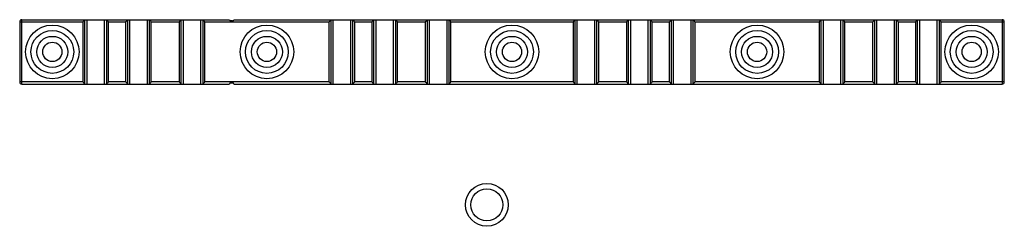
# Model space of a CAD drawing. Header units: millimetres. Extents: x 62 to 522, y 365 to 461.
import ezdxf

# ---------------------------------------------------------------- set-up
doc = ezdxf.new("R2010")
doc.units = ezdxf.units.MM
doc.header["$LTSCALE"] = 53.6059
doc.layers.get('0').update_dxf_attribs({"linetype": 'CONTINUOUS'})

msp = doc.modelspace()

# ---------------------------------------------------------------- linework, layer by layer
at = {"color": 7}
for p, q in [((61.74, 460.35), (61.74, 432.35)), ((61.74, 460.35), (91.24, 460.35)), ((62.74, 431.35), (62.74, 461.35)), ((62.74, 461.35), (159.74, 461.35)), ((91.24, 460.35), (91.24, 432.35)), ((92.24, 431.35), (92.24, 461.35)), ((93.24, 431.35), (93.24, 461.35)), ((101.24, 461.35), (101.24, 431.35)), ((102.24, 461.35), (102.24, 431.35)), ((103.24, 432.35), (103.24, 460.35)), ((103.24, 460.35), (111.24, 460.35)), ((111.24, 460.35), (111.24, 432.35)), ((112.24, 431.35), (112.24, 461.35)), ((113.24, 431.35), (113.24, 461.35)), ((121.24, 461.35), (121.24, 431.35)), ((122.24, 461.35), (122.24, 431.35)), ((123.24, 432.35), (123.24, 460.35)), ((123.24, 460.35), (136.24, 460.35)), ((136.24, 460.35), (136.24, 432.35)), ((137.24, 431.35), (137.24, 461.35)), ((138.24, 431.35), (138.24, 461.35)), ((146.24, 461.35), (146.24, 431.35)), ((147.24, 461.35), (147.24, 431.35)), ((148.24, 432.35), (148.24, 460.35)), ((148.24, 460.35), (206.24, 460.35)), ((161.24, 460.85), (160.24, 460.85)), ((161.74, 461.35), (520.74, 461.35)), ((206.24, 460.35), (206.24, 432.35)), ((207.24, 431.35), (207.24, 461.35)), ((208.24, 431.35), (208.24, 461.35)), ((216.24, 461.35), (216.24, 431.35)), ((217.24, 461.35), (217.24, 431.35)), ((218.24, 432.35), (218.24, 460.35)), ((218.24, 460.35), (226.24, 460.35)), ((226.24, 460.35), (226.24, 432.35)), ((227.24, 431.35), (227.24, 461.35)), ((228.24, 431.35), (228.24, 461.35)), ((236.24, 461.35), (236.24, 431.35)), ((237.24, 461.35), (237.24, 431.35)), ((238.24, 432.35), (238.24, 460.35)), ((238.24, 460.35), (251.24, 460.35)), ((251.24, 460.35), (251.24, 432.35)), ((252.24, 431.35), (252.24, 461.35)), ((253.24, 431.35), (253.24, 461.35)), ((261.24, 461.35), (261.24, 431.35)), ((262.24, 461.35), (262.24, 431.35)), ((263.24, 432.35), (263.24, 460.35)), ((263.24, 460.35), (320.24, 460.35)), ((320.24, 460.35), (320.24, 432.35)), ((321.24, 431.35), (321.24, 461.35)), ((322.24, 431.35), (322.24, 461.35)), ((330.24, 461.35), (330.24, 431.35)), ((331.24, 461.35), (331.24, 431.35)), ((332.24, 432.35), (332.24, 460.35)), ((332.24, 460.35), (345.24, 460.35)), ((345.24, 460.35), (345.24, 432.35)), ((346.24, 431.35), (346.24, 461.35)), ((347.24, 431.35), (347.24, 461.35)), ((355.24, 461.35), (355.24, 431.35)), ((356.24, 461.35), (356.24, 431.35)), ((357.24, 460.35), (365.24, 460.35)), ((357.24, 432.35), (357.24, 460.35)), ((365.24, 460.35), (365.24, 432.35)), ((366.24, 431.35), (366.24, 461.35)), ((367.24, 431.35), (367.24, 461.35)), ((375.24, 461.35), (375.24, 431.35)), ((376.24, 461.35), (376.24, 431.35)), ((377.24, 460.35), (435.24, 460.35)), ((377.24, 432.35), (377.24, 460.35)), ((435.24, 460.35), (435.24, 432.35)), ((436.24, 431.35), (436.24, 461.35)), ((437.24, 431.35), (437.24, 461.35)), ((445.24, 461.35), (445.24, 431.35)), ((446.24, 461.35), (446.24, 431.35)), ((447.24, 460.35), (460.24, 460.35)), ((447.24, 432.35), (447.24, 460.35)), ((460.24, 460.35), (460.24, 432.35)), ((461.24, 431.35), (461.24, 461.35)), ((462.24, 431.35), (462.24, 461.35)), ((470.24, 461.35), (470.24, 431.35)), ((471.24, 461.35), (471.24, 431.35)), ((472.24, 460.35), (480.24, 460.35)), ((472.24, 432.35), (472.24, 460.35)), ((480.24, 460.35), (480.24, 432.35)), ((481.24, 431.35), (481.24, 461.35)), ((482.24, 431.35), (482.24, 461.35)), ((490.24, 461.35), (490.24, 431.35)), ((491.24, 461.35), (491.24, 431.35)), ((492.24, 460.35), (521.74, 460.35)), ((492.24, 432.35), (492.24, 460.35)), ((520.74, 461.35), (520.74, 431.35)), ((521.74, 432.35), (521.74, 460.35)), ((91.24, 432.35), (61.74, 432.35)), ((62.74, 431.35), (159.74, 431.35)), ((111.24, 432.35), (103.24, 432.35)), ((136.24, 432.35), (123.24, 432.35)), ((206.24, 432.35), (148.24, 432.35)), ((160.24, 431.85), (161.24, 431.85)), ((161.74, 431.35), (520.74, 431.35)), ((226.24, 432.35), (218.24, 432.35)), ((251.24, 432.35), (238.24, 432.35)), ((320.24, 432.35), (263.24, 432.35)), ((345.24, 432.35), (332.24, 432.35)), ((365.24, 432.35), (357.24, 432.35)), ((435.24, 432.35), (377.24, 432.35)), ((460.24, 432.35), (447.24, 432.35)), ((480.24, 432.35), (472.24, 432.35)), ((521.74, 432.35), (492.24, 432.35))]:
    msp.add_line(p, q, dxfattribs=at)
for centre, radius in [((76.99, 446.35), 12.5), ((76.99, 446.35), 10), ((177.24, 446.35), 12.5), ((177.24, 446.35), 10), ((291.74, 446.35), 12.5), ((291.74, 446.35), 10), ((406.24, 446.35), 12.5), ((406.24, 446.35), 10), ((506.49, 446.35), 12.5), ((506.49, 446.35), 10), ((76.99, 446.35), 7.25), ((76.99, 446.35), 4.5), ((177.24, 446.35), 7.25), ((177.24, 446.35), 4.5), ((291.74, 446.35), 7.25), ((291.74, 446.35), 4.5), ((406.24, 446.35), 7.25), ((406.24, 446.35), 4.5), ((506.49, 446.35), 7.25), ((506.49, 446.35), 4.5), ((280, 375.03), 10), ((280, 375.03), 7.5)]:
    msp.add_circle(centre, radius, dxfattribs=at)
for centre, radius, start, end in [((62.74, 460.35), 1, 90, 180), ((160.24, 461.35), 0.5, 180, 270), ((161.24, 461.35), 0.5, 270, 360), ((520.74, 460.35), 1, 0, 90), ((62.74, 432.35), 1, 180, 270), ((160.24, 431.35), 0.5, 90, 180), ((161.24, 431.35), 0.5, 0, 90), ((520.74, 432.35), 1, 270, 360)]:
    msp.add_arc(centre, radius, start, end, dxfattribs=at)
for points, knots in [([(91.24, 460.35), (91.35, 460.46), (91.68, 460.79), (92.02, 461.13), (92.24, 461.35)], [0, 0, 0, 0, 0.333089, 1, 1, 1, 1]), ([(102.24, 461.35), (102.28, 461.31), (102.62, 460.99), (102.94, 460.65), (103.24, 460.35)], [0, 0, 0, 0, 0.107011, 1, 1, 1, 1]), ([(111.24, 460.35), (111.35, 460.46), (111.68, 460.79), (112.02, 461.13), (112.24, 461.35)], [0, 0, 0, 0, 0.333089, 1, 1, 1, 1]), ([(122.24, 461.35), (122.28, 461.31), (122.62, 460.99), (122.94, 460.65), (123.24, 460.35)], [0, 0, 0, 0, 0.107011, 1, 1, 1, 1]), ([(136.24, 460.35), (136.35, 460.46), (136.68, 460.79), (137.02, 461.13), (137.24, 461.35)], [0, 0, 0, 0, 0.333089, 1, 1, 1, 1]), ([(147.24, 461.35), (147.28, 461.31), (147.62, 460.99), (147.94, 460.65), (148.24, 460.35)], [0, 0, 0, 0, 0.107011, 1, 1, 1, 1]), ([(206.24, 460.35), (206.35, 460.46), (206.68, 460.79), (207.02, 461.13), (207.24, 461.35)], [0, 0, 0, 0, 0.333089, 1, 1, 1, 1]), ([(217.24, 461.35), (217.28, 461.31), (217.62, 460.99), (217.94, 460.65), (218.24, 460.35)], [0, 0, 0, 0, 0.107011, 1, 1, 1, 1]), ([(226.24, 460.35), (226.35, 460.46), (226.68, 460.79), (227.02, 461.13), (227.24, 461.35)], [0, 0, 0, 0, 0.333089, 1, 1, 1, 1]), ([(237.24, 461.35), (237.28, 461.31), (237.62, 460.99), (237.94, 460.65), (238.24, 460.35)], [0, 0, 0, 0, 0.107011, 1, 1, 1, 1]), ([(251.24, 460.35), (251.35, 460.46), (251.68, 460.79), (252.02, 461.13), (252.24, 461.35)], [0, 0, 0, 0, 0.333089, 1, 1, 1, 1]), ([(262.24, 461.35), (262.28, 461.31), (262.62, 460.99), (262.94, 460.65), (263.24, 460.35)], [0, 0, 0, 0, 0.107011, 1, 1, 1, 1]), ([(320.24, 460.35), (320.35, 460.46), (320.68, 460.79), (321.02, 461.13), (321.24, 461.35)], [0, 0, 0, 0, 0.333089, 1, 1, 1, 1]), ([(331.24, 461.35), (331.28, 461.31), (331.62, 460.99), (331.94, 460.65), (332.24, 460.35)], [0, 0, 0, 0, 0.107011, 1, 1, 1, 1]), ([(345.24, 460.35), (345.35, 460.46), (345.68, 460.79), (346.02, 461.13), (346.24, 461.35)], [0, 0, 0, 0, 0.333089, 1, 1, 1, 1]), ([(356.24, 461.35), (356.28, 461.31), (356.62, 460.99), (356.94, 460.65), (357.24, 460.35)], [0, 0, 0, 0, 0.107011, 1, 1, 1, 1]), ([(365.24, 460.35), (365.35, 460.46), (365.68, 460.79), (366.02, 461.13), (366.24, 461.35)], [0, 0, 0, 0, 0.333089, 1, 1, 1, 1]), ([(376.24, 461.35), (376.28, 461.31), (376.62, 460.99), (376.94, 460.65), (377.24, 460.35)], [0, 0, 0, 0, 0.107011, 1, 1, 1, 1]), ([(435.24, 460.35), (435.35, 460.46), (435.68, 460.79), (436.02, 461.13), (436.24, 461.35)], [0, 0, 0, 0, 0.333089, 1, 1, 1, 1]), ([(446.24, 461.35), (446.28, 461.31), (446.62, 460.99), (446.94, 460.65), (447.24, 460.35)], [0, 0, 0, 0, 0.107011, 1, 1, 1, 1]), ([(460.24, 460.35), (460.35, 460.46), (460.68, 460.79), (461.02, 461.13), (461.24, 461.35)], [0, 0, 0, 0, 0.333089, 1, 1, 1, 1]), ([(471.24, 461.35), (471.28, 461.31), (471.62, 460.99), (471.94, 460.65), (472.24, 460.35)], [0, 0, 0, 0, 0.107011, 1, 1, 1, 1]), ([(480.24, 460.35), (480.35, 460.46), (480.68, 460.79), (481.02, 461.13), (481.24, 461.35)], [0, 0, 0, 0, 0.333089, 1, 1, 1, 1]), ([(491.24, 461.35), (491.28, 461.31), (491.62, 460.99), (491.94, 460.65), (492.24, 460.35)], [0, 0, 0, 0, 0.107011, 1, 1, 1, 1]), ([(91.24, 432.35), (91.35, 432.24), (91.69, 431.91), (92.02, 431.57), (92.24, 431.35)], [0, 0, 0, 0, 0.333089, 1, 1, 1, 1]), ([(102.24, 431.35), (102.28, 431.39), (102.6, 431.72), (102.94, 432.05), (103.24, 432.35)], [0, 0, 0, 0, 0.107011, 1, 1, 1, 1]), ([(111.24, 432.35), (111.35, 432.24), (111.69, 431.91), (112.02, 431.57), (112.24, 431.35)], [0, 0, 0, 0, 0.333089, 1, 1, 1, 1]), ([(122.24, 431.35), (122.28, 431.39), (122.6, 431.72), (122.94, 432.05), (123.24, 432.35)], [0, 0, 0, 0, 0.107011, 1, 1, 1, 1]), ([(136.24, 432.35), (136.35, 432.24), (136.69, 431.91), (137.02, 431.57), (137.24, 431.35)], [0, 0, 0, 0, 0.333089, 1, 1, 1, 1]), ([(147.24, 431.35), (147.28, 431.39), (147.6, 431.72), (147.94, 432.05), (148.24, 432.35)], [0, 0, 0, 0, 0.107011, 1, 1, 1, 1]), ([(206.24, 432.35), (206.35, 432.24), (206.69, 431.91), (207.02, 431.57), (207.24, 431.35)], [0, 0, 0, 0, 0.333089, 1, 1, 1, 1]), ([(217.24, 431.35), (217.28, 431.39), (217.6, 431.72), (217.94, 432.05), (218.24, 432.35)], [0, 0, 0, 0, 0.107011, 1, 1, 1, 1]), ([(226.24, 432.35), (226.35, 432.24), (226.69, 431.91), (227.02, 431.57), (227.24, 431.35)], [0, 0, 0, 0, 0.333089, 1, 1, 1, 1]), ([(237.24, 431.35), (237.28, 431.39), (237.6, 431.72), (237.94, 432.05), (238.24, 432.35)], [0, 0, 0, 0, 0.107011, 1, 1, 1, 1]), ([(251.24, 432.35), (251.35, 432.24), (251.69, 431.91), (252.02, 431.57), (252.24, 431.35)], [0, 0, 0, 0, 0.333089, 1, 1, 1, 1]), ([(262.24, 431.35), (262.28, 431.39), (262.6, 431.72), (262.94, 432.05), (263.24, 432.35)], [0, 0, 0, 0, 0.107011, 1, 1, 1, 1]), ([(320.24, 432.35), (320.35, 432.24), (320.69, 431.91), (321.02, 431.57), (321.24, 431.35)], [0, 0, 0, 0, 0.333089, 1, 1, 1, 1]), ([(331.24, 431.35), (331.28, 431.39), (331.6, 431.72), (331.94, 432.05), (332.24, 432.35)], [0, 0, 0, 0, 0.107011, 1, 1, 1, 1]), ([(345.24, 432.35), (345.35, 432.24), (345.69, 431.91), (346.02, 431.57), (346.24, 431.35)], [0, 0, 0, 0, 0.333089, 1, 1, 1, 1]), ([(356.24, 431.35), (356.28, 431.39), (356.6, 431.72), (356.94, 432.05), (357.24, 432.35)], [0, 0, 0, 0, 0.107011, 1, 1, 1, 1]), ([(365.24, 432.35), (365.35, 432.24), (365.69, 431.91), (366.02, 431.57), (366.24, 431.35)], [0, 0, 0, 0, 0.333089, 1, 1, 1, 1]), ([(376.24, 431.35), (376.28, 431.39), (376.6, 431.72), (376.94, 432.05), (377.24, 432.35)], [0, 0, 0, 0, 0.107011, 1, 1, 1, 1]), ([(435.24, 432.35), (435.35, 432.24), (435.69, 431.91), (436.02, 431.57), (436.24, 431.35)], [0, 0, 0, 0, 0.333089, 1, 1, 1, 1]), ([(446.24, 431.35), (446.28, 431.39), (446.6, 431.72), (446.94, 432.05), (447.24, 432.35)], [0, 0, 0, 0, 0.107011, 1, 1, 1, 1]), ([(460.24, 432.35), (460.35, 432.24), (460.69, 431.91), (461.02, 431.57), (461.24, 431.35)], [0, 0, 0, 0, 0.333089, 1, 1, 1, 1]), ([(471.24, 431.35), (471.28, 431.39), (471.6, 431.72), (471.94, 432.05), (472.24, 432.35)], [0, 0, 0, 0, 0.107011, 1, 1, 1, 1]), ([(480.24, 432.35), (480.35, 432.24), (480.69, 431.91), (481.02, 431.57), (481.24, 431.35)], [0, 0, 0, 0, 0.333089, 1, 1, 1, 1]), ([(491.24, 431.35), (491.28, 431.39), (491.6, 431.72), (491.94, 432.05), (492.24, 432.35)], [0, 0, 0, 0, 0.107011, 1, 1, 1, 1])]:
    msp.add_open_spline(points, degree=3, knots=knots, dxfattribs=at)

doc.saveas('drawing.dxf')
